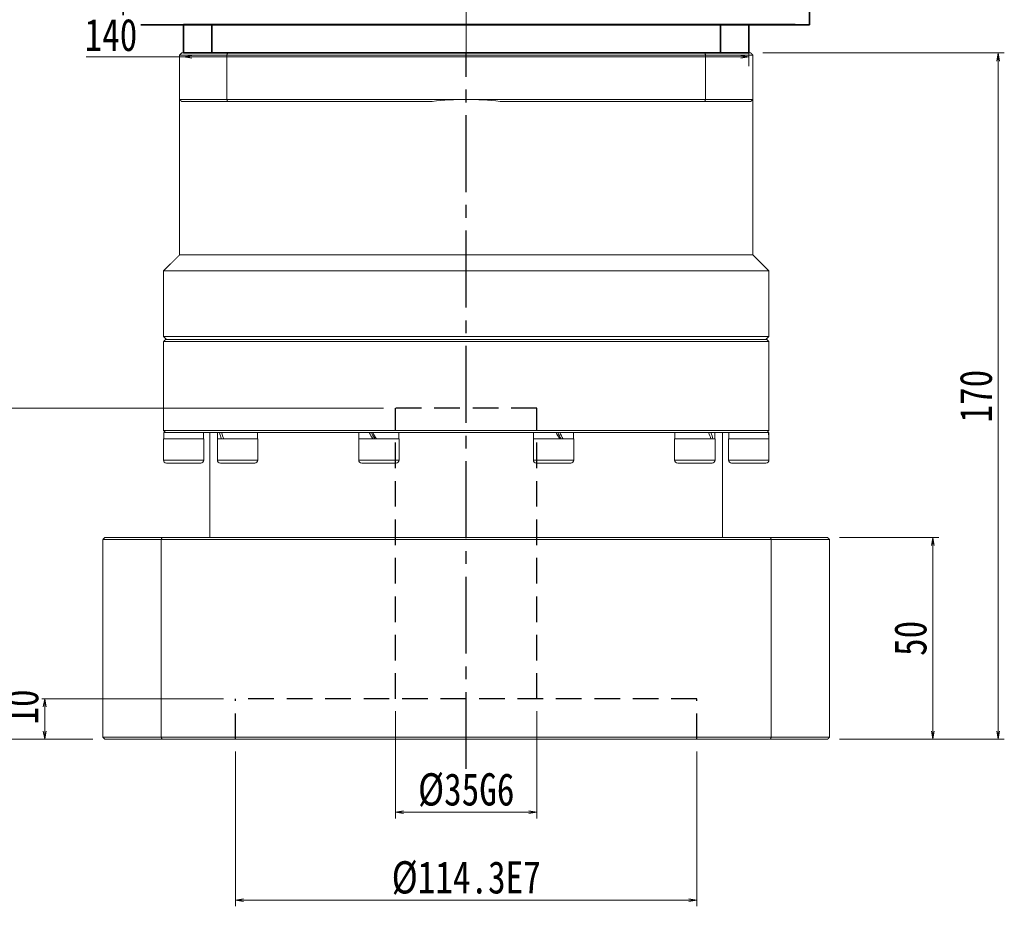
# Model space of a CAD drawing. Header units: millimetres. Extents: x 52 to 1235, y 34 to 866.
# Tile 3 of 8: x 241 to 485, y 348 to 568. Entities that reach past the tile are written whole.
import ezdxf

# ---------------------------------------------------------------- set-up
doc = ezdxf.new("R2010")
doc.units = ezdxf.units.MM
for name, pattern in [('CENTER2', [28.575, 19.05, -3.175, 3.175, -3.175]), ('DASHED2', [9.525, 6.35, -3.175]), ('点画线', [18, 12, -2, 2, -2])]:
    doc.linetypes.add(name, pattern=pattern)
doc.layers.add('3中心线层', color=1, linetype='CENTER2')
doc.layers.add('4虚线层', color=6, linetype='DASHED2')
for name, color, linetype, lineweight in [('EB0', 7, 'Continuous', 35), ('中心线层', 1, '点画线', 18), ('尺寸线层', 3, 'Continuous', 18), ('粗实线', 7, 'Continuous', 40), ('粗实线层', 7, 'Continuous', 35)]:
    doc.layers.add(name, color=color, linetype=linetype, lineweight=lineweight)
doc.styles.add('宋体', font='SimSun.ttf', dxfattribs={"width": 0.8})
doc.dimstyles.new('A水平标注$0', dxfattribs={"dimtxt": 3.5, "dimasz": 2, "dimexe": 1.5, "dimexo": 3, "dimgap": 1.1, "dimtad": 1, "dimtoh": 1, "dimdec": 4, "dimdsep": 46, "dimtxsty": '宋体', "dimblk": 'OPEN', "dimcen": 3, "dimclrd": 3, "dimclre": 3, "dimclrt": 6, "dimadec": 0, "dimazin": 0, "dimtm": 1e-09, "dimtfac": 1, "dimtdec": 4, "dimtix": 1, "dimtmove": 0, "dimatfit": 3, "dimldrblk": 'OPEN', "dimfxl": 0, "dimlwd": 13, "dimlwe": 13, "dimarcsym": 0})

# ---------------------------------------------------------------- blocks, each defined once
blk = doc.blocks.new('_Open')
at = {"color": 0, "linetype": 'ByBlock', "lineweight": -2}
for p, q in [((-1, 0.17), (0, 0)), ((-1, -0.17), (0, 0)), ((0, 0), (-1, 0))]:
    blk.add_line(p, q, dxfattribs=at)
blk = doc.blocks.new('*D13')
at = {"layer": 'Defpoints', "color": 0, "transparency": 16777216}
for p in [(281.29, 556.41), (421.29, 558.46), (421.29, 553.14)]:
    blk.add_point(p, dxfattribs=at)
at = {"layer": '尺寸线层', "color": 3, "lineweight": 13, "transparency": 16777216}
for p, q in [((281.29, 559.41), (281.29, 559.96)), ((421.29, 556.14), (421.29, 559.96)), ((257.18, 558.46), (270.91, 558.46)), ((270.91, 558.46), (281.29, 558.46)), ((283.29, 558.46), (419.29, 558.46))]:
    blk.add_line(p, q, dxfattribs=at)
at = {"layer": '尺寸线层', "color": 3, "lineweight": 13, "transparency": 16777216, "xscale": 2, "yscale": 2, "zscale": 2, "rotation": 180}
blk.add_blockref('_Open', (281.29, 558.46), dxfattribs=at)
at = {"layer": '尺寸线层', "color": 3, "lineweight": 13, "transparency": 16777216, "xscale": 2, "yscale": 2, "zscale": 2}
blk.add_blockref('_Open', (421.29, 558.46), dxfattribs=at)
at = {"layer": '尺寸线层', "color": 6, "transparency": 16777216, "insert": (263.29, 563.87), "char_height": 8, "attachment_point": 5, "style": '宋体', "bg_fill": 3, "box_fill_scale": 1.1, "bg_fill_color": 257, "bg_fill_transparency": 0}
blk.add_mtext('140', dxfattribs=at)
blk = doc.blocks.new('*D34')
at = {"layer": 'Defpoints', "color": 0, "transparency": 16777216}
for p in [(294.14, 389.44), (408.44, 389.44), (408.44, 349.57)]:
    blk.add_point(p, dxfattribs=at)
at = {"layer": '尺寸线层', "color": 3, "lineweight": 13, "transparency": 16777216}
for p, q in [((294.14, 386.44), (294.14, 348.07)), ((408.44, 386.44), (408.44, 348.07)), ((296.14, 349.57), (406.44, 349.57))]:
    blk.add_line(p, q, dxfattribs=at)
at = {"layer": '尺寸线层', "color": 3, "lineweight": 13, "transparency": 16777216, "xscale": 2, "yscale": 2, "zscale": 2, "rotation": 180}
blk.add_blockref('_Open', (294.14, 349.57), dxfattribs=at)
at = {"layer": '尺寸线层', "color": 3, "lineweight": 13, "transparency": 16777216, "xscale": 2, "yscale": 2, "zscale": 2}
blk.add_blockref('_Open', (408.44, 349.57), dxfattribs=at)
at = {"layer": '尺寸线层', "color": 6, "transparency": 16777216, "insert": (351.29, 355.07), "char_height": 8, "attachment_point": 5, "style": '宋体', "bg_fill": 3, "box_fill_scale": 1.1, "bg_fill_color": 256, "bg_fill_true_color": 13158600, "bg_fill_transparency": 0}
blk.add_mtext('%%C114.3E7', dxfattribs=at)
blk = doc.blocks.new('*D35')
at = {"layer": 'Defpoints', "color": 0, "transparency": 16777216}
for p in [(333.79, 399.44), (368.79, 399.44), (368.79, 371.36)]:
    blk.add_point(p, dxfattribs=at)
at = {"layer": '尺寸线层', "color": 3, "lineweight": 13, "transparency": 16777216}
for p, q in [((333.79, 396.44), (333.79, 369.86)), ((368.79, 396.44), (368.79, 369.86)), ((335.79, 371.36), (366.79, 371.36))]:
    blk.add_line(p, q, dxfattribs=at)
at = {"layer": '尺寸线层', "color": 3, "lineweight": 13, "transparency": 16777216, "xscale": 2, "yscale": 2, "zscale": 2, "rotation": 180}
blk.add_blockref('_Open', (333.79, 371.36), dxfattribs=at)
at = {"layer": '尺寸线层', "color": 3, "lineweight": 13, "transparency": 16777216, "xscale": 2, "yscale": 2, "zscale": 2}
blk.add_blockref('_Open', (368.79, 371.36), dxfattribs=at)
at = {"layer": '尺寸线层', "color": 6, "transparency": 16777216, "insert": (351.29, 376.86), "char_height": 8, "attachment_point": 5, "style": '宋体', "bg_fill": 3, "box_fill_scale": 1.1, "bg_fill_color": 256, "bg_fill_true_color": 13158600, "bg_fill_transparency": 0}
blk.add_mtext('%%C35G6', dxfattribs=at)
blk = doc.blocks.new('*D36')
at = {"layer": 'Defpoints', "color": 0, "transparency": 16777216}
for p in [(294.14, 399.44), (246.87, 389.44), (261.79, 389.44)]:
    blk.add_point(p, dxfattribs=at)
at = {"layer": '尺寸线层', "color": 3, "lineweight": 13, "transparency": 16777216}
for p, q in [((291.14, 399.44), (245.37, 399.44)), ((246.87, 397.44), (246.87, 391.44)), ((258.79, 389.44), (245.37, 389.44))]:
    blk.add_line(p, q, dxfattribs=at)
at = {"layer": '尺寸线层', "color": 3, "lineweight": 13, "transparency": 16777216, "xscale": 2, "yscale": 2, "zscale": 2}
for p, rotation in [((246.87, 399.44), 90), ((246.87, 389.44), 270)]:
    blk.add_blockref('_Open', p, dxfattribs=dict(at, rotation=rotation))
at = {"layer": '尺寸线层', "color": 6, "transparency": 16777216, "insert": (241.37, 397.44), "char_height": 8, "attachment_point": 5, "rotation": 90, "style": '宋体', "bg_fill": 3, "box_fill_scale": 1.1, "bg_fill_color": 256, "bg_fill_true_color": 13158600, "bg_fill_transparency": 0}
blk.add_mtext('10', dxfattribs=at)
blk = doc.blocks.new('*D37')
at = {"layer": 'Defpoints', "color": 0, "transparency": 16777216}
for p in [(333.79, 471.44), (236.01, 389.44), (261.79, 389.44)]:
    blk.add_point(p, dxfattribs=at)
at = {"layer": '尺寸线层', "color": 3, "lineweight": 13, "transparency": 16777216}
for p, q in [((330.79, 471.44), (234.51, 471.44)), ((236.01, 469.44), (236.01, 391.44)), ((258.79, 389.44), (234.51, 389.44))]:
    blk.add_line(p, q, dxfattribs=at)
at = {"layer": '尺寸线层', "color": 3, "lineweight": 13, "transparency": 16777216, "xscale": 2, "yscale": 2, "zscale": 2}
for p, rotation in [((236.01, 471.44), 90), ((236.01, 389.44), 270)]:
    blk.add_blockref('_Open', p, dxfattribs=dict(at, rotation=rotation))
at = {"layer": '尺寸线层', "color": 6, "transparency": 16777216, "insert": (230.51, 430.44), "char_height": 8, "attachment_point": 5, "rotation": 90, "style": '宋体', "bg_fill": 3, "box_fill_scale": 1.1, "bg_fill_color": 256, "bg_fill_true_color": 13158600, "bg_fill_transparency": 0}
blk.add_mtext('82', dxfattribs=at)
blk = doc.blocks.new('*D38')
at = {"layer": 'Defpoints', "color": 0, "transparency": 16777216}
for p in [(440.79, 439.44), (440.79, 389.44), (466.86, 389.44)]:
    blk.add_point(p, dxfattribs=at)
at = {"layer": '尺寸线层', "color": 3, "lineweight": 13, "transparency": 16777216}
for p, q in [((443.79, 439.44), (468.36, 439.44)), ((466.86, 437.44), (466.86, 391.44)), ((443.79, 389.44), (468.36, 389.44))]:
    blk.add_line(p, q, dxfattribs=at)
at = {"layer": '尺寸线层', "color": 3, "lineweight": 13, "transparency": 16777216, "xscale": 2, "yscale": 2, "zscale": 2}
for p, rotation in [((466.86, 439.44), 90), ((466.86, 389.44), 270)]:
    blk.add_blockref('_Open', p, dxfattribs=dict(at, rotation=rotation))
at = {"layer": '尺寸线层', "color": 6, "transparency": 16777216, "insert": (461.36, 414.44), "char_height": 8, "attachment_point": 5, "rotation": 90, "style": '宋体', "bg_fill": 3, "box_fill_scale": 1.1, "bg_fill_color": 256, "bg_fill_true_color": 13158600, "bg_fill_transparency": 0}
blk.add_mtext('50', dxfattribs=at)
blk = doc.blocks.new('*D39')
at = {"layer": 'Defpoints', "color": 0, "transparency": 16777216}
for p in [(421.79, 559.44), (440.79, 389.44), (483.07, 389.44)]:
    blk.add_point(p, dxfattribs=at)
at = {"layer": '尺寸线层', "color": 3, "lineweight": 13, "transparency": 16777216}
for p, q in [((424.79, 559.44), (484.57, 559.44)), ((483.07, 557.44), (483.07, 391.44)), ((443.79, 389.44), (484.57, 389.44))]:
    blk.add_line(p, q, dxfattribs=at)
at = {"layer": '尺寸线层', "color": 3, "lineweight": 13, "transparency": 16777216, "xscale": 2, "yscale": 2, "zscale": 2}
for p, rotation in [((483.07, 559.44), 90), ((483.07, 389.44), 270)]:
    blk.add_blockref('_Open', p, dxfattribs=dict(at, rotation=rotation))
at = {"layer": '尺寸线层', "color": 6, "transparency": 16777216, "insert": (477.57, 474.44), "char_height": 8, "attachment_point": 5, "rotation": 90, "style": '宋体', "bg_fill": 3, "box_fill_scale": 1.1, "bg_fill_color": 256, "bg_fill_true_color": 13158600, "bg_fill_transparency": 0}
blk.add_mtext('170', dxfattribs=at)

msp = doc.modelspace()

# ---------------------------------------------------------------- linework, layer by layer
at = {"color": 7, "linetype": 'Continuous', "lineweight": 15}
for p, q in [((280.28758, 547.9394), (291.99804, 547.9394)), ((292.17963, 547.43939), (280.78758, 547.43939)), ((291.99804, 547.9394), (351.28758, 547.9394)), ((342.87628, 547.43939), (292.17963, 547.43939)), ((351.28758, 547.9394), (410.57713, 547.9394)), ((410.39553, 547.43939), (359.69889, 547.43939)), ((421.78758, 547.43939), (410.39553, 547.43939)), ((410.57713, 547.9394), (422.28759, 547.9394)), ((280.28758, 509.43939), (351.28758, 509.43939)), ((351.28758, 509.43939), (422.28759, 509.43939)), ((276.28758, 505.4394), (351.28758, 505.4394)), ((351.28758, 505.4394), (426.28759, 505.4394)), ((276.28758, 489.2394), (351.28758, 489.2394)), ((426.28759, 487.9394), (276.28758, 487.9394)), ((276.78758, 488.43939), (425.78758, 488.43939)), ((351.28758, 489.2394), (426.28759, 489.2394)), ((276.28758, 465.93938), (351.28758, 465.93938)), ((351.28758, 465.93938), (426.28759, 465.93938)), ((276.28758, 463.83939), (286.28759, 463.83939)), ((276.78758, 465.43939), (276.34758, 465.43939)), ((276.43472, 465.43939), (276.78758, 465.43939)), ((289.80411, 465.43939), (276.81725, 465.43939)), ((289.6564, 463.83939), (299.65639, 463.83939)), ((290.18737, 465.43939), (289.80411, 465.43939)), ((290.18737, 465.43939), (290.47748, 465.43939)), ((290.65985, 465.43939), (290.47748, 465.43939)), ((292.27553, 465.43939), (290.65985, 465.43939)), ((326.31639, 465.43939), (292.27553, 465.43939)), ((324.65639, 463.83939), (334.65639, 463.83939)), ((327.27823, 465.43939), (326.27556, 465.43939)), ((327.27823, 465.43939), (327.38904, 465.43939)), ((328.12985, 465.43939), (327.38904, 465.43939)), ((330.27441, 465.43939), (328.12985, 465.43939)), ((351.28758, 465.43939), (330.27441, 465.43939)), ((372.30076, 465.43939), (351.28758, 465.43939)), ((367.91877, 463.83939), (368.16349, 463.83939)), ((368.16349, 463.83939), (377.91877, 463.83939)), ((373.53984, 465.43939), (372.30076, 465.43939)), ((374.30935, 465.43939), (373.53984, 465.43939)), ((374.44532, 465.43939), (374.30935, 465.43939)), ((376.2996, 465.43939), (374.44532, 465.43939)), ((410.29963, 465.43939), (376.2996, 465.43939)), ((402.91877, 463.83939), (404.97985, 463.83939)), ((404.97985, 463.83939), (412.91877, 463.83939)), ((411.30185, 465.43939), (410.29963, 465.43939)), ((411.55935, 465.43939), (411.30185, 465.43939)), ((411.91532, 465.43939), (411.55935, 465.43939)), ((412.77106, 465.43939), (411.91532, 465.43939)), ((425.75792, 465.43939), (412.77106, 465.43939)), ((416.28758, 463.83939), (421.28758, 463.83939)), ((421.28758, 463.83939), (426.28759, 463.83939)), ((426.14044, 465.43939), (425.78758, 465.43939)), ((426.22759, 465.43939), (425.78758, 465.43939)), ((276.28758, 458.58939), (286.28759, 458.58939)), ((289.6564, 458.58939), (299.65639, 458.58939)), ((324.65639, 458.58939), (334.65639, 458.58939)), ((367.91877, 458.58939), (368.16349, 458.58939)), ((368.16349, 458.58939), (377.91877, 458.58939)), ((402.91877, 458.58939), (404.97985, 458.58939)), ((404.97985, 458.58939), (412.91877, 458.58939)), ((416.28758, 458.58939), (421.28758, 458.58939)), ((421.28758, 458.58939), (426.28759, 458.58939)), ((285.53758, 457.83938), (277.03759, 457.83938)), ((298.90639, 457.83938), (290.40639, 457.83938)), ((333.90639, 457.83938), (325.40639, 457.83938)), ((368.87678, 457.83938), (368.66877, 457.83938)), ((377.16877, 457.83938), (368.87678, 457.83938)), ((405.42069, 457.83938), (403.66877, 457.83938)), ((412.16877, 457.83938), (405.42069, 457.83938)), ((421.28758, 457.83938), (417.03759, 457.83938)), ((425.53758, 457.83938), (421.28758, 457.83938)), ((261.78758, 439.4394), (275.9301, 439.4394)), ((275.9301, 439.4394), (426.64506, 439.4394)), ((426.64506, 439.4394), (440.78759, 439.4394)), ((275.74786, 438.9394), (261.28758, 438.9394)), ((261.28758, 438.9394), (261.28758, 389.9394)), ((426.82731, 438.9394), (275.74786, 438.9394)), ((275.74786, 389.9394), (275.74786, 438.9394)), ((441.28759, 438.9394), (426.82731, 438.9394)), ((426.82731, 438.9394), (426.82731, 389.9394)), ((441.28759, 389.9394), (441.28759, 438.9394)), ((261.28758, 389.9394), (275.74786, 389.9394)), ((275.9301, 389.43941), (261.78758, 389.43941)), ((275.74786, 389.9394), (426.82731, 389.9394)), ((426.64506, 389.43941), (275.9301, 389.43941)), ((440.78759, 389.43941), (426.64506, 389.43941)), ((426.82731, 389.9394), (441.28759, 389.9394))]:
    msp.add_line(p, q, dxfattribs=at)
for centre, radius, start, end in [((351.28758, 476.93939), 71, 90, 96.8037548), ((351.28758, 476.93939), 71, 83.1962452, 90), ((277.03758, 458.58939), 0.75, 180, 270), ((285.53758, 458.58939), 0.75, 270, 0), ((290.40639, 458.58939), 0.75, 180, 270), ((298.90639, 458.58939), 0.75, 270, 0), ((325.40639, 458.58939), 0.75, 180, 270), ((333.90639, 458.58939), 0.75, 270, 0), ((368.66877, 458.58939), 0.75, 180, 270), ((377.16877, 458.58939), 0.75, 270, 0), ((403.66877, 458.58939), 0.75, 180, 270), ((412.16877, 458.58939), 0.75, 270, 0), ((417.03758, 458.58939), 0.75, 180, 270), ((425.53758, 458.58939), 0.75, 270, 0)]:
    msp.add_arc(centre, radius, start, end, dxfattribs=at)
at = {"color": 7, "linetype": 'Continuous', "lineweight": 15, "extrusion": (0, 0, -1)}
for centre, major_axis, ratio, start_param, end_param in [((281.28758, 465.43939), (0, -8.55633), 0.577350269, 1.382692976, 1.570796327), ((281.28758, 463.83939), (0, -8.55633), 0.577350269, 1.570796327, 1.66443111), ((294.65639, 463.83939), (3.53747, -8.43319), 0.408881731, 1.740657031, 1.928760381), ((294.65639, 465.43939), (3.53747, -8.43319), 0.408881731, 1.55255368, 1.740657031), ((329.65639, 463.83939), (4.80121, -8.53127), 0.13629391, 1.647349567, 1.835452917), ((329.65639, 463.83939), (3.24616, -5.76811), 0.13629391, 1.647349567, 1.927577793), ((329.65639, 465.43939), (4.80121, -8.53127), 0.13629391, 1.459246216, 1.647349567), ((372.91877, 463.83939), (4.80121, -8.53127), 0.13629391, 4.60083887, 4.78894222), ((372.91877, 465.43939), (3.24616, -5.76811), 0.13629391, 4.78894222, 5.069170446), ((372.91877, 465.43939), (4.80121, -8.53127), 0.13629391, 4.78894222, 4.977045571), ((407.91877, 463.83939), (3.53747, -8.43319), 0.408881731, 4.694146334, 4.882249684), ((407.91877, 465.43939), (3.53747, -8.43319), 0.408881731, 4.882249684, 5.070353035), ((421.28758, 463.83939), (0, -8.55633), 0.577350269, 4.52428563, 4.71238898), ((421.28758, 465.43939), (0, -8.55633), 0.577350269, 4.71238898, 4.806023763)]:
    msp.add_ellipse(centre, major_axis=major_axis, ratio=ratio, start_param=start_param, end_param=end_param, dxfattribs=at)
at = {"color": 7, "linetype": 'Continuous', "lineweight": 15}
for points in [[(280.28758, 547.9394), (280.28758, 509.43939)], [(280.28758, 547.9394), (280.78758, 547.43939)], [(291.99804, 547.9394), (292.17963, 547.43939)], [(410.57713, 547.9394), (410.39553, 547.43939)], [(422.28759, 547.9394), (421.78758, 547.43939)], [(422.28759, 509.43939), (422.28759, 547.9394)], [(280.28758, 509.43939), (276.28758, 505.4394)], [(426.28759, 505.4394), (422.28759, 509.43939)], [(276.28758, 505.4394), (276.28758, 489.2394)], [(426.28759, 489.2394), (426.28759, 505.4394)], [(276.28758, 489.2394), (277.08759, 488.43939)], [(276.78758, 488.43939), (276.28758, 487.9394)], [(276.28758, 487.9394), (276.28758, 465.93938)], [(425.48758, 488.43939), (426.28759, 489.2394)], [(426.28759, 487.9394), (425.78758, 488.43939)], [(426.28759, 465.93938), (426.28759, 487.9394)], [(276.28758, 465.93938), (276.78758, 465.43939)], [(425.78758, 465.43939), (426.28759, 465.93938)], [(276.28758, 463.83939), (276.28758, 458.58939)], [(286.22759, 463.83939), (286.22759, 465.43939)], [(286.28759, 458.58939), (286.28759, 463.83939)], [(287.78758, 465.43939), (287.78758, 439.4394)], [(289.6564, 463.83939), (289.6564, 458.58939)], [(289.71639, 465.43939), (289.71639, 463.83939)], [(299.59639, 463.83939), (299.59639, 465.43939)], [(299.65639, 458.58939), (299.65639, 463.83939)], [(324.65639, 463.83939), (324.65639, 458.58939)], [(324.71639, 465.43939), (324.71639, 463.83939)], [(334.59639, 463.83939), (334.59639, 465.43939)], [(334.65639, 458.58939), (334.65639, 463.83939)], [(367.91877, 463.83939), (367.91877, 458.58939)], [(367.97877, 465.43939), (367.97877, 463.83939)], [(377.85877, 463.83939), (377.85877, 465.43939)], [(377.91877, 458.58939), (377.91877, 463.83939)], [(402.91877, 463.83939), (402.91877, 458.58939)], [(402.97877, 465.43939), (402.97877, 463.83939)], [(412.85877, 463.83939), (412.85877, 465.43939)], [(412.91877, 458.58939), (412.91877, 463.83939)], [(414.78758, 439.4394), (414.78758, 465.43939)], [(416.28758, 463.83939), (416.28758, 458.58939)], [(416.34758, 465.43939), (416.34758, 463.83939)], [(426.28759, 458.58939), (426.28759, 463.83939)], [(261.28758, 438.9394), (261.78758, 439.4394)], [(275.9301, 439.4394), (275.74786, 438.9394)], [(426.64506, 439.4394), (426.82731, 438.9394)], [(440.78759, 439.4394), (441.28759, 438.9394)], [(261.28758, 389.9394), (261.78758, 389.43941)], [(275.9301, 389.43941), (275.74786, 389.9394)], [(426.64506, 389.43941), (426.82731, 389.9394)], [(440.78759, 389.43941), (441.28759, 389.9394)]]:
    msp.add_open_spline(points, degree=1, dxfattribs=at)
at = {"layer": '4虚线层'}
for p, q in [((368.78758, 471.43941), (333.78758, 471.43941)), ((333.78758, 399.43941), (333.78758, 471.43941)), ((368.78758, 399.43941), (368.78758, 471.43941)), ((408.43758, 399.43941), (294.13758, 399.43941)), ((294.13758, 389.43941), (294.13758, 399.43941)), ((408.43758, 389.43941), (408.43758, 399.43941))]:
    msp.add_line(p, q, dxfattribs=at)
at = {"layer": 'EB0', "linetype": 'Continuous', "lineweight": 35}
msp.add_line((281.28758, 559.4394), (421.28758, 559.4394), dxfattribs=at)
at = {"layer": '中心线层'}
msp.add_line((351.28758, 559.4394), (351.28758, 739.4394), dxfattribs=at)
at = {"layer": '粗实线', "lineweight": 40}
for p, q in [((432.78685, 566.4394), (281.28744, 566.4394)), ((416.28758, 566.4394), (286.28714, 566.4394))]:
    msp.add_line(p, q, dxfattribs=at)
at = {"layer": '粗实线层'}
for p, q in [((266.28758, 566.4394), (266.28758, 736.4394)), ((436.28758, 566.4394), (436.28758, 736.4394)), ((281.28758, 559.4394), (281.28758, 566.4394)), ((421.28758, 559.4394), (421.28758, 566.4394))]:
    msp.add_line(p, q, dxfattribs=at)
for points in [[(285.78761, 566.4394), (266.28758, 566.4394)], [(416.78756, 566.4394), (436.28758, 566.4394)]]:
    msp.add_lwpolyline(points, dxfattribs=at)

# ---------------------------------------------------------------- next in the draw order: dimensions: what is measured, and where the dimension line sits
at = {"layer": '尺寸线层'}
dim = msp.add_linear_dim(base=(421.28758, 558.4569), p1=(281.28758, 556.41311), p2=(421.28758, 553.13966), dimstyle='A水平标注$0', override={"dimtxt": 8, "dimgap": 1.5, "dimblk": 'Open', "dimtfill": 1, "dimtfillclr": 256}, dxfattribs=at)
dim.commit()
dim.dimension.update_dxf_attribs({"geometry": '*D13', "text_midpoint": (263.29417, 558.4569), "dimtype": 160})
dim = msp.add_linear_dim(base=(466.86356, 389.43941), p1=(440.78759, 439.4394), p2=(440.78759, 389.43941), angle=90, dimstyle='A水平标注$0', override={"dimtxt": 8, "dimgap": 1.5}, dxfattribs=at)
dim.commit()
dim.dimension.update_dxf_attribs({"geometry": '*D38', "text_midpoint": (461.36356, 414.4394)})

# ---------------------------------------------------------------- next in the draw order: linework, layer by layer
at = {"color": 7, "linetype": 'Continuous', "lineweight": 15}
for p, q in [((291.99804, 558.93939), (280.28758, 558.93939)), ((280.28758, 547.9394), (280.28758, 558.93939)), ((280.78758, 559.4394), (292.17963, 559.4394)), ((291.99804, 558.93939), (291.99804, 547.9394)), ((410.57713, 558.93939), (291.99804, 558.93939)), ((292.17963, 559.4394), (410.39553, 559.4394)), ((410.39553, 559.4394), (421.78758, 559.4394)), ((422.28759, 558.93939), (410.57713, 558.93939)), ((410.57713, 547.9394), (410.57713, 558.93939)), ((422.28759, 558.93939), (422.28759, 547.9394))]:
    msp.add_line(p, q, dxfattribs=at)
for points in [[(280.78758, 559.4394), (280.28758, 558.93939)], [(291.99804, 558.93939), (292.17963, 559.4394)], [(410.57713, 558.93939), (410.39553, 559.4394)], [(422.28759, 558.93939), (421.78758, 559.4394)]]:
    msp.add_open_spline(points, degree=1, dxfattribs=at)
at = {"layer": '3中心线层'}
msp.add_line((351.28758, 382.09377), (351.28758, 559.4394), dxfattribs=at)
at = {"layer": '粗实线层'}
for p, q in [((288.28758, 559.4394), (288.28758, 566.4394)), ((414.28758, 559.4394), (414.28758, 566.4394))]:
    msp.add_line(p, q, dxfattribs=at)

# ---------------------------------------------------------------- next in the draw order: dimensions: what is measured, and where the dimension line sits
at = {"layer": '尺寸线层'}
dim = msp.add_linear_dim(base=(483.07397, 389.43941), p1=(421.78758, 559.4394), p2=(440.78759, 389.43941), angle=90, dimstyle='A水平标注$0', override={"dimtxt": 8, "dimgap": 1.5}, dxfattribs=at)
dim.commit()
dim.dimension.update_dxf_attribs({"geometry": '*D39', "text_midpoint": (477.57397, 474.4394)})
dim = msp.add_linear_dim(base=(408.43758, 349.56983), p1=(294.13758, 389.43941), p2=(408.43758, 389.43941), text='%%C<>E7', dimstyle='A水平标注$0', override={"dimtxt": 8, "dimgap": 1.5, "dimblk": 'Open', "dimtfill": 1, "dimtfillclr": 256}, dxfattribs=at)
dim.commit()
dim.dimension.update_dxf_attribs({"geometry": '*D34', "text_midpoint": (351.28758, 355.06983)})

# ---------------------------------------------------------------- next in the draw order: dimensions: what is measured, and where the dimension line sits
dim = msp.add_linear_dim(base=(246.86703, 389.43941), p1=(294.13758, 399.43941), p2=(261.78758, 389.43941), angle=90, dimstyle='A水平标注$0', override={"dimtxt": 8, "dimgap": 1.5, "dimblk": 'Open', "dimtfill": 1, "dimtfillclr": 256}, dxfattribs=at)
dim.commit()
dim.dimension.update_dxf_attribs({"geometry": '*D36', "text_midpoint": (246.86703, 397.43941), "dimtype": 160})
dim = msp.add_linear_dim(base=(368.78758, 371.35569), p1=(333.78758, 399.43941), p2=(368.78758, 399.43941), text='%%C<>G6', dimstyle='A水平标注$0', override={"dimtxt": 8, "dimgap": 1.5, "dimblk": 'Open', "dimtfill": 1, "dimtfillclr": 256}, dxfattribs=at)
dim.commit()
dim.dimension.update_dxf_attribs({"geometry": '*D35', "text_midpoint": (351.28758, 376.85569)})

# ---------------------------------------------------------------- next in the draw order: dimensions: what is measured, and where the dimension line sits
dim = msp.add_linear_dim(base=(236.00675, 389.43941), p1=(333.78758, 471.43941), p2=(261.78758, 389.43941), angle=90, dimstyle='A水平标注$0', override={"dimtxt": 8, "dimgap": 1.5, "dimblk": 'Open', "dimtfill": 1, "dimtfillclr": 256}, dxfattribs=at)
dim.commit()
dim.dimension.update_dxf_attribs({"geometry": '*D37', "text_midpoint": (230.50675, 430.43941)})

doc.saveas('drawing.dxf')
